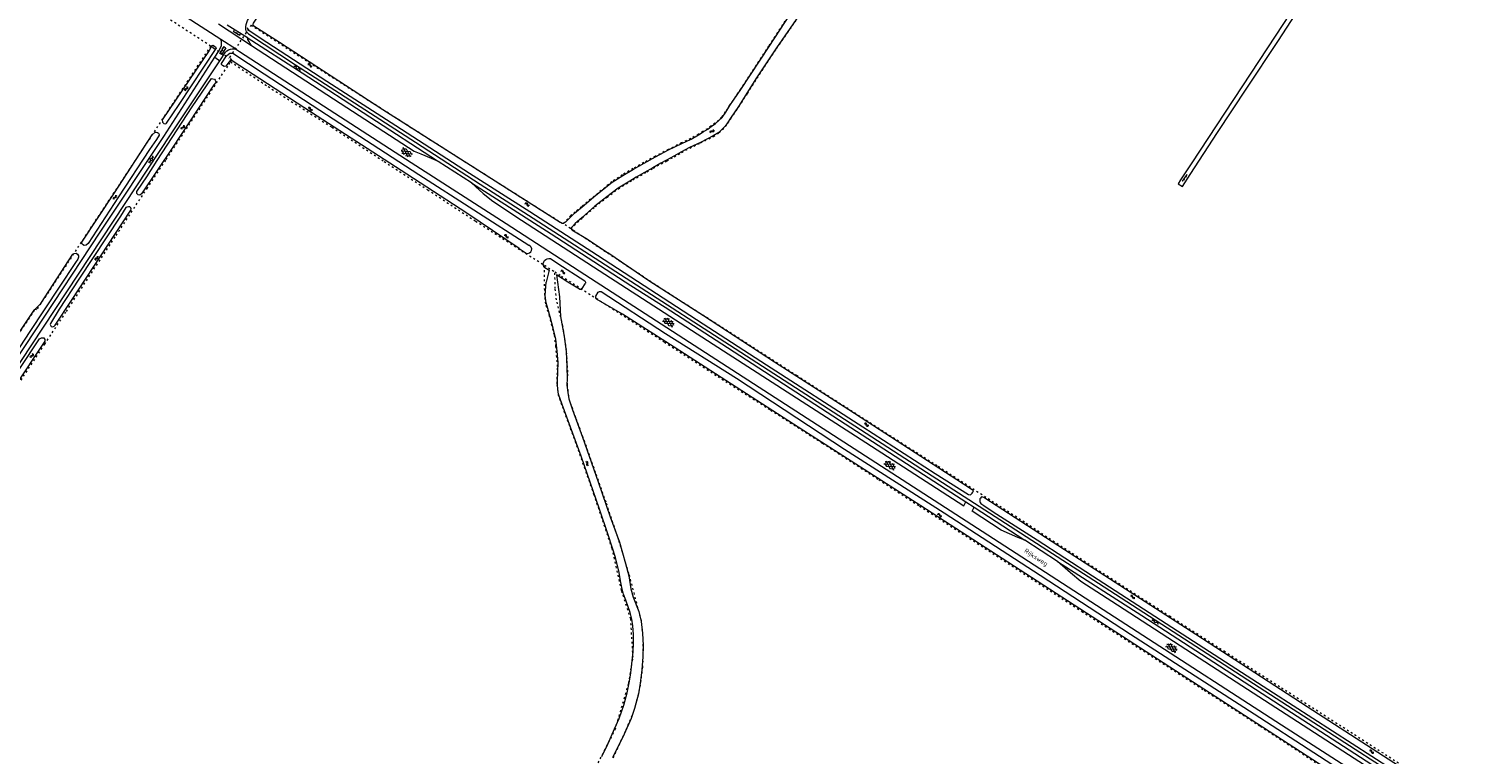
# Model space of a CAD drawing. Header units: metres. Extents: x 64961 to 73789, y 403835 to 410663.
# Tile 11 of 135: x 67114 to 67904, y 405560 to 405955. Entities that reach past the tile are written whole.
import ezdxf

# ---------------------------------------------------------------- set-up
doc = ezdxf.new("R2010")
doc.units = ezdxf.units.M
doc.linetypes.add('PERCEELGRENS', pattern=[2.5, 1, -1.5])
for name, color, linetype, lineweight in [('B-GEO-OG-GRENS_perceel-G', 253, 'PERCEELGRENS', 0), ('B-GEO-OG-SLOOT_insteek-G', 253, 'Continuous', 0), ('B-GEO-OG-STRAATNAAM-T', 7, 'Continuous', 35), ('B-GEO-OG-VERH_gesl-S', 253, 'Continuous', 0), ('B-GEO-OG-VERH_kntgesl-G', 253, 'Continuous', 0), ('B-GEO-OG-VERH_kntopen-G', 253, 'Continuous', 0), ('B-GEO-OG-VERH_open-S', 253, 'Continuous', 0), ('B-GEO-OG-WATER-S', 253, 'Continuous', 0)]:
    doc.layers.add(name, color=color, linetype=linetype, lineweight=lineweight)
doc.styles.add('isocp', font='isocp.shx')

# ---------------------------------------------------------------- blocks, each defined once
blk = doc.blocks.new('S05')
at = {"color": 0}
for p, q in [((0.08, 0.3), (0.38, 0.59)), ((0.11, -0.19), (0.41, 0.09)), ((0.38, 0.59), (0.68, 0.71)), ((0.41, 0.09), (0.71, 0.21)), ((0.68, 0.71), (1.01, 0.62)), ((0.71, 0.21), (1.02, 0.12)), ((1.01, 0.62), (1.33, 0.37)), ((1.02, 0.12), (1.36, -0.12)), ((1.33, 0.37), (1.66, 0.13)), ((1.66, 0.13), (1.97, 0.04)), ((1.97, 0.04), (2.28, 0.16)), ((2.28, 0.16), (2.58, 0.44)), ((1.36, -0.12), (1.68, -0.37)), ((1.68, -0.37), (2, -0.46)), ((2, -0.46), (2.31, -0.33)), ((2.31, -0.33), (2.61, -0.05))]:
    blk.add_line(p, q, dxfattribs=at)
blk = doc.blocks.new('S022')
at = {"color": 0}
for p, q in [((0.01, 1.15), (0.31, 1.15)), ((0.31, -2.3), (0.31, 2.3)), ((0.31, 2.1), (1.51, 2.1)), ((0.31, 0), (1.51, 0)), ((1.51, -2.3), (1.51, 2.3)), ((1.51, 1.05), (1.81, 1.05)), ((0.01, -1.15), (0.31, -1.15)), ((0.31, -2.1), (1.51, -2.1)), ((1.51, -1.05), (1.81, -1.05))]:
    blk.add_line(p, q, dxfattribs=at)
blk = doc.blocks.new('S012')
at = {"color": 0}
for p, q in [((1.18, 2.05), (0, 0)), ((1.18, -2.05), (0, 0)), ((1.4, 0), (0.21, -2.05)), ((1.4, 0), (0.22, 2.05))]:
    blk.add_line(p, q, dxfattribs=at)
blk = doc.blocks.new('S026')
at = {"color": 0}
for p, q in [((0, 0), (4.4, 0)), ((0.2, 0.5), (0.2, 0)), ((1.2, 0), (1.2, -0.5)), ((2.2, 0.5), (2.2, 0)), ((3.2, 0), (3.2, -0.5)), ((4.2, 0.5), (4.2, 0))]:
    blk.add_line(p, q, dxfattribs=at)
blk = doc.blocks.new('S014')
at = {"color": 0}
for p, q in [((0, -0.75), (4.2, 1.67)), ((0, 0.65), (1.78, 1.67)), ((5.07, -1.52), (0, 1.4)), ((2.64, -1.52), (0, 0)), ((1.08, -1.52), (6.15, 1.4)), ((6.15, -0.75), (1.95, 1.67)), ((3.51, -1.52), (6.15, 0)), ((6.15, 0.65), (4.37, 1.67))]:
    blk.add_line(p, q, dxfattribs=at)

msp = doc.modelspace()

# ---------------------------------------------------------------- linework, layer by layer
at = {"layer": 'B-GEO-OG-GRENS_perceel-G'}
for points in [[(67212.564, 405945.99), (67135.814, 405995.826), (67129.437, 406000)], [(67528.555, 405963.839), (67516.911, 405946.011), (67501.623, 405922.556), (67495.613, 405913.71), (67493.312, 405910.113), (67491.282, 405907.236), (67489.57, 405905.602), (67487.749, 405904.024), (67485.49, 405902.297), (67483.602, 405900.908), (67481.069, 405899.481), (67478.587, 405897.84), (67474.488, 405895.558), (67469.39, 405893.208), (67462.243, 405889.578), (67455.044, 405885.793), (67448.861, 405882.452), (67442.984, 405879.143), (67437.205, 405875.752), (67431.474, 405872.026), (67414.847, 405858.423), (67411.37, 405855.559), (67409.12, 405853.513), (67404.754, 405849.148)], [(67408.88, 405846.566), (67415.478, 405852.348), (67422.335, 405858.513), (67428.835, 405863.531), (67434.986, 405868.217), (67441.362, 405872.155), (67442.825, 405873.007), (67444.82, 405874.229), (67450.535, 405877.443), (67454.026, 405879.396), (67458.265, 405881.816), (67461.431, 405883.427), (67465.427, 405885.658), (67469.503, 405888.03), (67473.881, 405890.373), (67479.829, 405893.187), (67486.832, 405896.752), (67489.961, 405898.664), (67491.82, 405900.407), (67493.372, 405902.081), (67494.702, 405903.929), (67496.37, 405906.52), (67500.69, 405912.955), (67505.396, 405920.163), (67510.631, 405928.476), (67521.408, 405944.909), (67533.421, 405962.086)], [(67234.656, 405957.492), (67224.873, 405942.781), (67222.688, 405939.459)], [(67234.656, 405957.492), (67268.393, 405935.736), (67304.459, 405912.785), (67338.373, 405891.155), (67392.874, 405856.581), (67404.754, 405849.148)], [(67212.564, 405945.99), (67168.126, 405878.654), (67117.637, 405802.111), (67117.021, 405802.556), (67116.418, 405801.943), (67101.314, 405779.299)], [(67214.029, 405945.038), (67212.564, 405945.99)], [(67214.029, 405945.038), (67222.688, 405939.459)], [(66974.966, 405560.495), (66992.845, 405587.436), (67017.362, 405624.543), (67029.325, 405642.676), (67044.901, 405666.406), (67057.921, 405686.276), (67070.82, 405705.859), (67080.919, 405721.153), (67097.773, 405746.623), (67107.795, 405761.752), (67122.082, 405783.403), (67133.877, 405801.313), (67161.04, 405842.731), (67177.882, 405868.284), (67188.367, 405884.17), (67210.339, 405917.517), (67222.511, 405936.025), (67223.473, 405937.462)], [(67223.473, 405937.462), (67224.144, 405938.474), (67222.688, 405939.459)], [(67223.473, 405937.462), (67243.938, 405923.901), (67278.713, 405901.743), (67307.29, 405882.998), (67331.025, 405867.624), (67357.137, 405850.493), (67382.278, 405834.354), (67394.69, 405826.446)], [(67408.88, 405846.566), (67404.754, 405849.148)], [(67409.44, 405846.215), (67408.88, 405846.566)], [(67409.44, 405846.215), (67410.422, 405845.601), (67435.271, 405829.147), (67457.799, 405814.219), (67493.748, 405791.24), (67532.219, 405766.417), (67570.115, 405741.946), (67609.39, 405716.825), (67657.406, 405685.84), (67672.081, 405676.132), (67735.577, 405635.141), (67765.334, 405616.067), (67796.668, 405596.023), (67836.544, 405570.435), (67872.549, 405547.225), (67907.21, 405525.786)], [(67401.143, 405512.477), (67401.809, 405513.635), (67402.955, 405515.81), (67410.281, 405529.432), (67419.43, 405546.128), (67433.242, 405573.203), (67440.605, 405598.348), (67442.962, 405612.629), (67441.714, 405633.563), (67436.712, 405649.126), (67431.564, 405671.944), (67421.824, 405701.076), (67411.861, 405729.362), (67404.16, 405750.401), (67402.365, 405755.333), (67401.545, 405761.826), (67401.776, 405771.232), (67400.944, 405782.194), (67400.065, 405788.435), (67397.44, 405798.705), (67395.383, 405805.337), (67394.797, 405810.212), (67394.69, 405826.446)], [(67394.69, 405826.446), (67400.315, 405822.859)], [(67400.315, 405822.859), (67403.923, 405820.56), (67427.603, 405805.417), (67460.112, 405784.553), (67489.323, 405765.715), (67518.021, 405747.489), (67546.316, 405729.411), (67576.989, 405709.577), (67599.29, 405695.084), (67620.273, 405681.499), (67651.69, 405661.108), (67687.751, 405637.667), (67723.585, 405614.661), (67754.544, 405594.65), (67785.161, 405575.047), (67838.56, 405539.964), (67867.198, 405521.479), (67880.84, 405513.314)], [(67432.2, 405557.742), (67439.219, 405573.1), (67442.99, 405581.76), (67444.524, 405586.783), (67446.898, 405596.412), (67448.294, 405607.027), (67448.573, 405613.712), (67448.573, 405621.812), (67447.595, 405632.419), (67440.766, 405658.343), (67435.205, 405676.558), (67428.24, 405697.172), (67422.535, 405713.452), (67416.654, 405730.035), (67411.787, 405743.321), (67408.352, 405752.804), (67407.181, 405761.057), (67407.386, 405768.183), (67406.689, 405780.45), (67404.738, 405793.273), (67401.227, 405807.537), (67400.568, 405813.691), (67400.315, 405822.859)]]:
    msp.add_lwpolyline(points, dxfattribs=at)
at = {"layer": 'B-GEO-OG-SLOOT_insteek-G'}
for points in [[(67544.098, 405991.346), (67544.013, 405990.589), (67542.909, 405984.415), (67541.848, 405979.534), (67540.88, 405976.48), (67539.794, 405974.2), (67538.456, 405971.309), (67536.971, 405968.361), (67533.172, 405962.254), (67521.155, 405945.072), (67510.368, 405928.622), (67505.132, 405920.306), (67500.439, 405913.12), (67496.126, 405906.695), (67494.453, 405904.096)], [(67406.111, 405849.987), (67405.585, 405849.526), (67404.984, 405849.302), (67404.455, 405849.297), (67404.217, 405849.368), (67403.209, 405849.78), (67371.754, 405869.691), (67306.583, 405911.302), (67250.112, 405947.965), (67236.138, 405956.849), (67235.695, 405957.393), (67235.709, 405957.905), (67235.996, 405958.473), (67240.796, 405965.695)], [(67406.111, 405849.987), (67411.091, 405854.924), (67416.35, 405859.279), (67421.516, 405863.725), (67426.304, 405867.656), (67431.638, 405871.774), (67437.354, 405875.491), (67443.171, 405878.904), (67448.971, 405882.17), (67455.158, 405885.513), (67462.411, 405889.327), (67469.518, 405892.937), (67474.626, 405895.291), (67478.738, 405897.581), (67481.232, 405899.229), (67483.765, 405900.655), (67485.67, 405902.057), (67487.942, 405903.794), (67489.772, 405905.38), (67491.51, 405907.039), (67493.567, 405909.955), (67495.859, 405913.538), (67501.865, 405922.378), (67517.162, 405945.847), (67528.804, 405963.671)], [(67232.546, 405956.106), (67232.938, 405955.105), (67239.662, 405950.56), (67276.043, 405926.893), (67313.634, 405902.687), (67353.87, 405876.66), (67386.685, 405855.72), (67423.56, 405831.929), (67481.297, 405794.419), (67515.81, 405772.214), (67568.259, 405738.257), (67607.71, 405712.888), (67625.993, 405701.454), (67626.844, 405701.24), (67627.211, 405701.465), (67627.888, 405702.062), (67628.27, 405702.656), (67628.761, 405703.473), (67626.273, 405705.054), (67560.717, 405747.505), (67520.096, 405773.656), (67481.366, 405798.866), (67452.22, 405817.524), (67429.155, 405833.291)], [(67213.018, 405946.114), (67212.894, 405945.656), (67212.461, 405944.958), (67211.724, 405943.637), (67186.225, 405905.688), (67186.253, 405904.52), (67187.063, 405903.814), (67188.069, 405903.622), (67188.486, 405903.973), (67195.467, 405914.168), (67215.55, 405944.684)], [(67213.018, 405946.114), (67213.856, 405946.476), (67215.299, 405945.581), (67215.55, 405944.684)], [(67380.84, 405835.533), (67352.377, 405854.842), (67319.65, 405876.112), (67267.587, 405909.854), (67231.664, 405933.307), (67228.452, 405935.215), (67224.355, 405938.011), (67223.805, 405938.298), (67223.33, 405938.294), (67221.975, 405936.584), (67220.819, 405935.095), (67220.054, 405934.814), (67219.027, 405935.39), (67218.528, 405936.007), (67218.541, 405936.591), (67221.319, 405940.669), (67222.352, 405941.61), (67223.042, 405942.072), (67224.173, 405942.21), (67224.777, 405942.123), (67241.784, 405930.855), (67272.124, 405911.025), (67326.153, 405875.967), (67386.135, 405837.383)], [(67215.396, 405926.429), (67215.18, 405926.025), (67214.294, 405924.958), (67191.634, 405890.412), (67174.864, 405865.34), (67173.975, 405864.656), (67172.987, 405864.831), (67172.415, 405865.556), (67172.35, 405866.688), (67172.693, 405867.147), (67177.725, 405874.623), (67183.346, 405883.547), (67202.564, 405912.841), (67213.079, 405928.272), (67213.846, 405928.223), (67214.616, 405927.883), (67215.058, 405927.485), (67215.262, 405927.103), (67215.396, 405926.429)], [(67494.453, 405904.096), (67493.142, 405902.275), (67491.607, 405900.618), (67489.778, 405898.903), (67486.678, 405897.01), (67479.699, 405893.457), (67473.729, 405890.633), (67469.377, 405888.304), (67465.285, 405885.922), (67461.283, 405883.688), (67458.106, 405882.071), (67453.866, 405879.651), (67444.67, 405874.49), (67442.652, 405873.253), (67441.202, 405872.409), (67434.808, 405868.459), (67428.675, 405863.786), (67422.143, 405858.744), (67415.293, 405852.586), (67411.486, 405849.248), (67409.785, 405847.407), (67409.372, 405846.6), (67409.526, 405845.725), (67418.207, 405840.667), (67429.155, 405833.291)], [(67184.539, 405897.857), (67184.507, 405897.346), (67182.992, 405895.032), (67179.222, 405889.612), (67162.367, 405863.845), (67145.765, 405838.318), (67144.604, 405837.413), (67143.583, 405837.203), (67142.628, 405837.834), (67142.276, 405838.489), (67142.38, 405839.056), (67160.121, 405865.908), (67180.742, 405897.66), (67182.301, 405899.062), (67182.922, 405899.049), (67183.599, 405898.89), (67184.151, 405898.42), (67184.539, 405897.857)], [(67169.217, 405857.183), (67169.011, 405857.82), (67168.423, 405858.29), (67167.729, 405858.302), (67166.927, 405858.131), (67166.399, 405857.926), (67163.407, 405853.207), (67140.672, 405818.806), (67129.946, 405802.46), (67125.19, 405794.767), (67124.995, 405794.163), (67125.625, 405793.128), (67126.43, 405792.879), (67127.268, 405793.142), (67127.738, 405793.712), (67136.699, 405807.23), (67160.767, 405843.742), (67168.986, 405856.487), (67169.217, 405857.183)], [(67101.47, 405779.534), (67116.418, 405801.943), (67118.21, 405803.766), (67119.984, 405805.644), (67122.401, 405809.189), (67137.469, 405832.476), (67138.068, 405832.956), (67139.236, 405832.966), (67139.934, 405832.588), (67140.527, 405831.516)], [(67380.84, 405835.533), (67384.751, 405832.96)], [(67140.527, 405831.516), (67140.478, 405830.839), (67140.085, 405829.795), (67138.932, 405827.959), (67130.043, 405814.569), (67130.043, 405814.588), (67113.998, 405790.234), (67095.336, 405762.205)], [(67394.314, 405825.685), (67397.305, 405823.738), (67395.507, 405817.319)], [(67397.885, 405830.127), (67402.041, 405827.421)], [(67402.041, 405827.421), (67416.614, 405817.913)], [(67441.781, 405604.165), (67443.09, 405615.518), (67443.268, 405620.304), (67443.283, 405625.034), (67442.914, 405629.688), (67442.334, 405633.445), (67441.335, 405637.071), (67440.377, 405640.149), (67439.14, 405643.846), (67437.852, 405647.122), (67436.799, 405650.711), (67436.202, 405654.249), (67435.377, 405658.953), (67433.462, 405667.137), (67429.6, 405678.829), (67424.558, 405693.998), (67414.672, 405722.367), (67404.351, 405750.458), (67402.347, 405756.23), (67401.961, 405758.711), (67401.792, 405761.376), (67401.774, 405763.476), (67402.043, 405768.354), (67402.146, 405773.359), (67401.672, 405779.656), (67400.831, 405786.132), (67399.482, 405792.22), (67397.823, 405798.287), (67396.451, 405802.878), (67395.584, 405806.048), (67395.094, 405809.916), (67395.507, 405817.319)], [(67407.352, 405817.261), (67401.16, 405821.203), (67402.803, 405809.228)], [(67413.804, 405813.468), (67407.352, 405817.261)], [(67415.287, 405813.822), (67416.939, 405816.398)], [(67402.803, 405809.228), (67403.5, 405798.592), (67405.384, 405787.668), (67406.441, 405779.386), (67406.951, 405770.971), (67407.06, 405764.69), (67406.926, 405761.109), (67407.345, 405756.967), (67407.958, 405753.63), (67409.891, 405747.565), (67415.387, 405732.765), (67423.997, 405708.293), (67430.552, 405689.247), (67435.529, 405675.336), (67438.843, 405663.695), (67440.689, 405657.118), (67441.846, 405649.932), (67443.09, 405645.432), (67446.206, 405637.624), (67447.422, 405632.21), (67448.225, 405625.807), (67448.466, 405618.979), (67448.245, 405612.859), (67447.794, 405605.732), (67446.834, 405598.474), (67445.933, 405592.75), (67443.793, 405584.641), (67441.902, 405579.311), (67438.141, 405570.731), (67431.769, 405557.692)], [(67422.667, 405809.583), (67424.049, 405811.738)], [(67425.576, 405812.065), (67460.698, 405789.15), (67499.42, 405764.789), (67558.353, 405726.188), (67612.766, 405691.346), (67664.993, 405657.424), (67714.306, 405625.284), (67781.737, 405581.689), (67846.864, 405539.677), (67874.408, 405522.218)], [(67870.87, 405519.822), (67834.487, 405543.159), (67779.678, 405578.938), (67719.73, 405617.603), (67660.263, 405656.107), (67599.905, 405695.229), (67536.116, 405736.146), (67465.455, 405781.814), (67437.182, 405799.723), (67423.035, 405808.041)], [(67046.026, 405674.652), (67046.259, 405675.183), (67049.754, 405680.783), (67057.232, 405692.59), (67097.835, 405753.935), (67119.217, 405786.389), (67120.345, 405786.928), (67121.533, 405786.792), (67122.197, 405785.994), (67122.22, 405785.465)], [(67122.22, 405785.465), (67122.059, 405785.043), (67105.329, 405759.624), (67073.871, 405711.689), (67049.096, 405674.459)], [(67860.984, 405553.078), (67810.763, 405585.542), (67749.959, 405624.974), (67678.351, 405671.279), (67634.295, 405699.742), (67633.276, 405700.101), (67632.817, 405699.876), (67632.433, 405699.466), (67632.161, 405698.984), (67632.056, 405698.355), (67632.119, 405697.562), (67632.346, 405696.974), (67632.738, 405696.572), (67633.258, 405696.189), (67634.242, 405695.497), (67639.442, 405692.003), (67663.483, 405676.619), (67693.616, 405657.122), (67736.839, 405628.965), (67792.257, 405593.229), (67856.623, 405551.69)], [(67425.973, 405558.446), (67429.184, 405565.286), (67432.892, 405573.663), (67435.384, 405579.182), (67438.005, 405586.564), (67439.847, 405593.301), (67441.053, 405599.575), (67441.781, 405604.165)]]:
    msp.add_lwpolyline(points, dxfattribs=at)
for points in [[(67384.751, 405832.96, 0.9810994), (67386.135, 405837.383)], [(67394.314, 405825.685, -0.6217837), (67397.885, 405830.127)], [(67416.614, 405817.913, -0.4111336), (67416.939, 405816.398)], [(67413.804, 405813.468, 0.4032754), (67415.287, 405813.822)], [(67422.667, 405809.583, 0.4253403), (67423.035, 405808.041)], [(67424.049, 405811.738, -0.4159847), (67425.576, 405812.065)]]:
    msp.add_lwpolyline(points, format="xyb", dxfattribs=at)
at = {"layer": 'B-GEO-OG-VERH_kntgesl-G'}
for points in [[(67218.12, 405949.573), (67180.38, 405974.16), (67140.435, 406000)], [(67233.252, 405952.624), (67232.422, 405953.481), (67232.164, 405953.893), (67231.959, 405954.275), (67231.843, 405955.059), (67231.794, 405956.538), (67232.039, 405957.745), (67232.376, 405958.935), (67232.77, 405959.888), (67233.254, 405960.952), (67259.105, 406000)], [(67216.805, 405958.108), (67234.931, 405946.338)], [(67221.587, 405957.587), (67232.601, 405950.641)], [(67232.601, 405950.641), (67232.593, 405950.664)], [(67214.786, 405939.892), (67216.788, 405943.005), (67218.317, 405945.702), (67218.476, 405946.361), (67218.489, 405947.001), (67218.482, 405947.822), (67218.422, 405948.425), (67218.307, 405949.063), (67218.12, 405949.573)], [(67217.551, 405938.038), (67220.644, 405942.691), (67221.424, 405943.373), (67222.332, 405943.929), (67223.351, 405944.321), (67224.355, 405944.458), (67225.25, 405944.465), (67226.219, 405944.309), (67226.677, 405944.076)], [(67226.677, 405944.076), (67218.12, 405949.573)], [(67226.677, 405944.076), (67228.384, 405943.104), (67262.341, 405920.968), (67322.024, 405882.524), (67373.756, 405849.217), (67416.728, 405821.405), (67482.55, 405778.93), (67636.443, 405679.354), (67717.928, 405626.702), (67796.703, 405575.685), (67884.143, 405519.639), (67893.164, 405514.059)], [(67234.931, 405946.338), (67234.064, 405947.353), (67233.359, 405948.662), (67232.931, 405949.608), (67232.601, 405950.641)], [(67234.931, 405946.338), (67286.813, 405912.484), (67323.578, 405888.747), (67327.244, 405887.244), (67336.271, 405883.34)], [(66954.722, 405539.146), (66956.41, 405540.274), (66958.097, 405541.622), (66959.473, 405543.004), (66960.264, 405544.544), (66961.069, 405546.487), (66962.011, 405549.527), (66963.189, 405552.678), (66964.575, 405555.119), (66966.033, 405557.56), (66967.813, 405560.826), (66970.88, 405565.254), (67013.999, 405629.214), (67089.858, 405744.991), (67191.074, 405898.205), (67217.551, 405938.038)], [(67015.419, 405636.975), (67034.577, 405665.988), (67076.797, 405730.361), (67116.788, 405790.733), (67152.415, 405844.438), (67186.978, 405896.654), (67214.786, 405939.892)], [(67214.786, 405939.892), (67217.551, 405938.038)], [(67336.271, 405883.34), (67336.684, 405883.161), (67354.789, 405871.664), (67354.955, 405871.494)], [(67354.955, 405871.494), (67356.963, 405869.437), (67361.324, 405865.657), (67366.418, 405861.5), (67382.104, 405851.115), (67424.507, 405823.682), (67486.678, 405783.49), (67569.907, 405729.84), (67623.376, 405695.247), (67624.59, 405697.36)], [(67656.694, 405676.481), (67652.824, 405677.94), (67643.763, 405681.895), (67627.981, 405692.246), (67629.095, 405694.43)], [(67674.574, 405664.84), (67656.694, 405676.481)], [(67911.299, 405515.142), (67907.641, 405514.934), (67905.575, 405514.84), (67903.635, 405515.099), (67902.154, 405515.583), (67900.317, 405516.71), (67893.318, 405521.146), (67860.555, 405541.818), (67772.033, 405599.09), (67707.164, 405640.993), (67687.317, 405653.889), (67681.643, 405658.744), (67674.574, 405664.84)]]:
    msp.add_lwpolyline(points, dxfattribs=at)
at = {"layer": 'B-GEO-OG-VERH_kntopen-G'}
for points in [[(67825.12, 406000), (67815.484, 405985.357), (67793.523, 405951.881), (67747.336, 405881.727), (67741.619, 405872.991), (67740.31, 405870.949), (67742.611, 405869.468), (67746.807, 405875.893), (67761.86, 405898.815), (67777.857, 405923.015), (67794.615, 405948.518), (67811.666, 405974.607), (67828.421, 406000)], [(67232.593, 405950.664), (67262.434, 405931.452), (67336.272, 405883.339)], [(67233.252, 405952.624), (67258.909, 405935.804), (67288.476, 405916.662), (67324.395, 405893.557), (67359.619, 405870.683), (67385.916, 405853.796), (67441.761, 405817.839), (67498.695, 405781.057), (67614.805, 405705.98), (67699.965, 405651.056), (67802.969, 405584.325), (67881.464, 405533.748), (67884.355, 405532.373), (67887.691, 405530.891), (67892.436, 405528.63), (67896.497, 405526.546), (67901.004, 405524.06), (67907.741, 405519.954), (67914.404, 405516.291)], [(67354.955, 405871.494), (67398.313, 405843.565), (67441.689, 405815.483), (67460.433, 405803.559), (67494.502, 405781.516), (67555.547, 405741.957), (67619.413, 405700.727), (67624.59, 405697.36)], [(67624.59, 405697.36), (67629.095, 405694.43)], [(67629.095, 405694.43), (67656.694, 405676.481)], [(67674.574, 405664.84), (67720.466, 405635.435), (67799.074, 405584.546), (67861.938, 405543.861), (67877.42, 405533.968), (67883.156, 405530.443), (67887.216, 405528.396), (67891.942, 405526.226), (67896.615, 405523.761), (67902.997, 405520.149), (67911.299, 405515.142)]]:
    msp.add_lwpolyline(points, dxfattribs=at)

# ---------------------------------------------------------------- block references
at = {"layer": 'B-GEO-OG-VERH_gesl-S'}
for name, p, rotation in [('S012', (67259.593, 405933.522), 58.58402124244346), ('S014', (67316.851, 405889.475), 326.8344006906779), ('S012', (67180.721, 405883.721), 146.7071514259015), ('S014', (67465.046, 405793.823), 148.2799398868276), ('S014', (67585.742, 405715.836), 147.5815500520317), ('S012', (67727.517, 405631.516), 58.91827016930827), ('S014', (67739.449, 405616.313), 148.2498030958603)]:
    msp.add_blockref(name, p, dxfattribs=dict(at, rotation=rotation))
at = {"layer": 'B-GEO-OG-VERH_open-S'}
for name, p, rotation in [('S026', (67224.815, 405954.232), 327.9156384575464), ('S022', (67219.943, 405942.981), 149.281809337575), ('S026', (67742.766, 405872.238), 56.70715142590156)]:
    msp.add_blockref(name, p, dxfattribs=dict(at, rotation=rotation))
at = {"layer": 'B-GEO-OG-WATER-S'}
for p, rotation in [((67265.554, 405936.153), 329.3310733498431), ((67198.764, 405921.501), 60.79515966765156), ((67268.161, 405911.01), 145.7217334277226), ((67196.807, 405900.464), 55.92839019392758), ((67485.056, 405898.748), 34.40523428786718), ((67159.859, 405862.344), 58.07354491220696), ((67383.998, 405860.226), 328.7905090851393), ((67375.1, 405841.54), 145.3084711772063), ((67149.789, 405829.111), 56.42118627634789), ((67403.574, 405823.522), 325.8809371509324), ((67114.486, 405775.902), 57.4541066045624), ((67571.519, 405738.823), 147.3267225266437), ((67418.644, 405717.032), 110.7907252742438), ((67609.044, 405690.794), 327.1202180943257), ((67716.705, 405644.848), 148.7905090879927), ((67847.111, 405560.457), 147.9946167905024)]:
    msp.add_blockref('S05', p, dxfattribs=dict(at, rotation=rotation))

# ---------------------------------------------------------------- texts
at = {"layer": 'B-GEO-OG-STRAATNAAM-T', "style": 'isocp'}
msp.add_text('Rijksweg', height=2.5, rotation=327.168351, dxfattribs=at).set_placement((67656.095, 405670.057))

doc.saveas('drawing.dxf')
